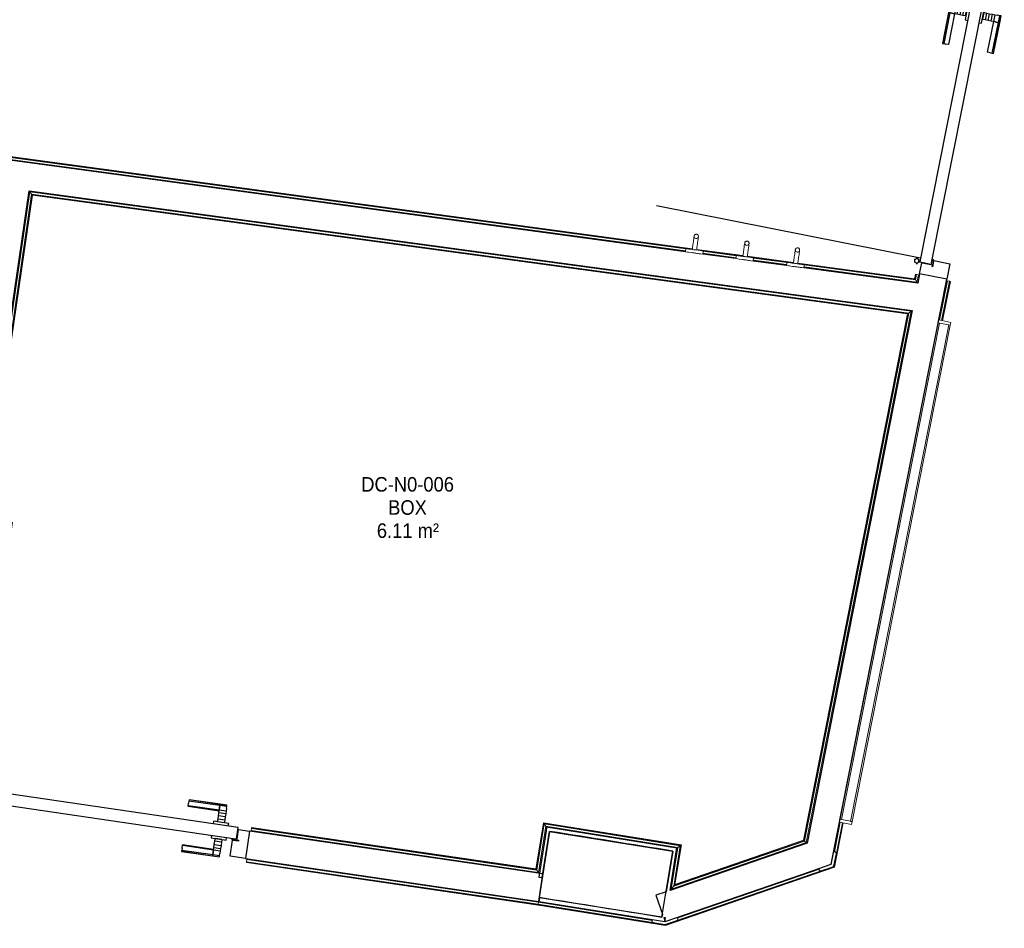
# Model space of a CAD drawing. Header units: millimetres. Extents: x -2845 to 74565, y -36590 to 13748.
# Tile 23 of 33: x 50705 to 54080, y -22414 to -19299. Entities that reach past the tile are written whole.
import ezdxf

# ---------------------------------------------------------------- set-up
doc = ezdxf.new("R2010")
doc.units = ezdxf.units.MM
for name, color, linetype, lineweight in [('A-DETL-GENF', 7, 'Continuous', 18), ('A-DOOR', 7, 'Continuous', 25), ('A-FLOR', 7, 'Continuous', 25), ('A-FLOR-HRAL', 7, 'Continuous', 18), ('A-WALL', 7, 'Continuous', 25), ('ESPACE', 7, 'Continuous', 30), ('I-FURN', 7, 'Continuous', 18), ('MOBILIER', 7, 'Continuous', 18), ('Q-SPCQ', 7, 'Continuous', 18)]:
    doc.layers.add(name, color=color, linetype=linetype, lineweight=lineweight)
doc.styles.add('Arial_3', font='arial.ttf', dxfattribs={"width": 0.9, "height": 50})

# ---------------------------------------------------------------- blocks, each defined once
blk = doc.blocks.new('B02_DC_STR_rvt-1-2021_015_1111_DCE_1_50_N0 FINI_CFO_AL SPE')
at = {"layer": 'A-WALL'}
for p, q in [((-647.5, -22081.9), (-683.7, -22309)), ((-262.4, -22376.6), (-225.7, -22149.6))]:
    blk.add_line(p, q, dxfattribs=at)
for radius in [184683.5, 184453.5]:
    blk.add_arc((-29704.5, -204465.3), radius, 80.815277, 80.947806, dxfattribs=at)
blk = doc.blocks.new('PRT_SIMPLE_HUI_58x68x48 - PRT_BOIS_1V_930x2040x40-552386-2021_015_1111_DCE_1_50_N0 FINI_CFO_AL SPE')
at = {"layer": 'A-DETL-GENF', "lineweight": 25}
h = blk.add_hatch(color=256, dxfattribs=at)
h.paths.add_polyline_path([(-483.8, -9.7), (-485.1, -11.7), (-496.2, -13.2), (-500.5, -13.2), (-500.5, -14.5), (-495.9, -14.5), (-483.8, -12.8), (-483.8, -10.4)])
h.paths.add_polyline_path([(-508.5, -8), (-508, -11.5), (-502, -11.2), (-502.2, -10.2), (-505.2, -10.2), (-505.2, -9.3), (-488.3, -9.5), (-485.1, -10.6), (-483.8, -9.7), (-488.9, -8), (-505.4, -8)])
h = blk.add_hatch(color=256, dxfattribs=at)
h.paths.add_polyline_path([(413.8, -9.7), (413.8, -12.8), (426.2, -14.5), (430.5, -14.5), (430.3, -13.2), (425.8, -13.2), (415.1, -11.7), (414.5, -10.7)])
h.paths.add_polyline_path([(418.5, -8), (413.8, -9.7), (415.1, -10.6), (418.7, -9.3), (435.2, -9.8), (435.2, -10.2), (432, -10.7), (432, -11.5), (438.5, -11.5), (438.5, -8), (418.5, -8)])
at = {"layer": 'A-DETL-GENF'}
for p, q in [((-488.5, -8), (-508.5, -8)), ((-508.5, -8), (-508.5, -11.5)), ((-508.5, -11.5), (-502, -11.5)), ((-505.2, -10.2), (-505.2, -9.3)), ((-505.2, -9.3), (-488.7, -9.3)), ((-502, -10.2), (-505.2, -10.2)), ((-502, -11.5), (-502, -10.2)), ((-496.1, -13.2), (-500.5, -13.2)), ((-500.5, -13.2), (-500.5, -14.5)), ((-500.5, -14.5), (-496, -14.5)), ((-485.1, -11.7), (-496.1, -13.2)), ((-496, -14.5), (-483.8, -12.8)), ((-488.7, -9.3), (-485.1, -10.6)), ((-483.8, -9.7), (-488.5, -8)), ((-485.1, -10.6), (-485.1, -11.7)), ((-483.8, -12.8), (-483.8, -9.7)), ((418.5, -8), (413.8, -9.7)), ((413.8, -9.7), (413.8, -12.8)), ((413.8, -12.8), (426, -14.5)), ((415.1, -10.6), (418.7, -9.3)), ((415.1, -11.7), (415.1, -10.6)), ((426.1, -13.2), (415.1, -11.7)), ((438.5, -8), (418.5, -8)), ((418.7, -9.3), (435.2, -9.3)), ((426, -14.5), (430.5, -14.5)), ((430.5, -13.2), (426.1, -13.2)), ((430.5, -14.5), (430.5, -13.2)), ((435.2, -10.2), (432, -10.2)), ((432, -10.2), (432, -11.5)), ((432, -11.5), (438.5, -11.5)), ((435.2, -9.3), (435.2, -10.2)), ((438.5, -11.5), (438.5, -8))]:
    blk.add_line(p, q, dxfattribs=at)
at = {"layer": 'A-DOOR'}
for p, q in [((-427.1, 55), (-450.6, 55)), ((-450.6, 55), (-450.6, 54.5)), ((-450.6, 54.5), (-450.6, 50.4)), ((-427.1, 54.5), (-450.6, 54.5)), ((-450.6, 50.4), (-450.6, 43.3)), ((-427.1, 50.4), (-450.6, 50.4)), ((-450.6, 34), (-450.6, 43.3)), ((-450.6, 25.6), (-450.6, 34)), ((-427.1, 34), (-450.6, 34)), ((-319.6, 55), (-427.1, 55)), ((-427.1, 55), (-427.1, 54.5)), ((-427.1, 54.5), (-427.1, 55)), ((-427.1, 54.5), (-427.1, 50.4)), ((-319.6, 54.5), (-427.1, 54.5)), ((-427.1, 50.4), (-427.1, 54.5)), ((-427.1, 50.4), (-427.1, 43.3)), ((-319.6, 50.4), (-427.1, 50.4)), ((-427.1, 43.3), (-427.1, 50.4)), ((-427.1, 34), (-427.1, 43.3)), ((-427.1, 43.3), (-427.1, 34)), ((-427.1, 32.8), (-427.1, 34)), ((-319.6, 34), (-427.1, 34)), ((-427.1, 34), (-427.1, 25.6)), ((-319.6, 54.5), (-319.6, 55)), ((-319.6, 50.4), (-319.6, 54.5)), ((-319.6, 43.3), (-319.6, 50.4)), ((-319.6, 43.3), (-319.6, 34)), ((-319.6, 34), (-319.6, 32.8)), ((-450.6, 15.2), (-450.6, 25.6)), ((-427.1, 25.6), (-450.6, 25.6)), ((-450.6, 4.4), (-450.6, 15.2)), ((-427.1, 15.2), (-450.6, 15.2)), ((-450.6, -4), (-450.6, 4.4)), ((-450.6, 4.4), (-427.1, 4.4)), ((-427.1, 32.8), (-319.6, 32.8)), ((-427.1, 25.6), (-427.1, 15.2)), ((-427.1, 15.2), (-427.1, 4.4)), ((-427.1, 4.4), (-427.1, -4)), ((-499.5, -14.5), (-499.5, -54.5)), ((426, -14.5), (-496, -14.5)), ((-465.6, -5.5), (-465.6, -14.5)), ((-413.4, -5.5), (-465.6, -5.5)), ((-450.6, -4), (-450.6, -5)), ((-450.6, -5), (-427.1, -5)), ((-427.1, -5), (-427.1, -4)), ((-413.4, -14.5), (-413.4, -5.5)), ((430.5, -54.5), (430.5, -14.5)), ((-499.5, -54.5), (430.5, -54.5)), ((-465.6, -54.5), (-465.6, -63.5)), ((-465.6, -63.5), (-413.4, -63.5)), ((-427.1, -64), (-450.6, -64)), ((-450.6, -64), (-450.6, -65)), ((-450.6, -73.4), (-450.6, -65)), ((-427.1, -65), (-427.1, -64)), ((-427.1, -65), (-427.1, -73.4)), ((-413.4, -63.5), (-413.4, -54.5)), ((417, -54.5), (417, -977.5)), ((-450.6, -84.2), (-450.6, -73.4)), ((-427.1, -73.4), (-450.6, -73.4)), ((-450.6, -94.6), (-450.6, -84.2)), ((-450.6, -84.2), (-427.1, -84.2)), ((-450.6, -103), (-450.6, -94.6)), ((-450.6, -94.6), (-427.1, -94.6)), ((-427.1, -73.4), (-427.1, -84.2)), ((-427.1, -84.2), (-427.1, -94.6)), ((-427.1, -94.6), (-427.1, -103)), ((-450.6, -112.3), (-450.6, -103)), ((-450.6, -103), (-427.1, -103)), ((-450.6, -112.3), (-450.6, -119.4)), ((-450.6, -119.4), (-450.6, -123.5)), ((-450.6, -119.4), (-427.1, -119.4)), ((-450.6, -123.5), (-450.6, -124)), ((-450.6, -123.5), (-427.1, -123.5)), ((-450.6, -124), (-427.1, -124)), ((-427.1, -103), (-427.1, -101.8)), ((-319.6, -101.8), (-427.1, -101.8)), ((-427.1, -112.3), (-427.1, -103)), ((-427.1, -103), (-319.6, -103)), ((-427.1, -103), (-427.1, -112.3)), ((-427.1, -112.3), (-427.1, -119.4)), ((-427.1, -119.4), (-427.1, -112.3)), ((-427.1, -119.4), (-427.1, -123.5)), ((-427.1, -119.4), (-319.6, -119.4)), ((-427.1, -123.5), (-427.1, -119.4)), ((-427.1, -123.5), (-427.1, -124)), ((-427.1, -123.5), (-319.6, -123.5)), ((-427.1, -124), (-427.1, -123.5)), ((-427.1, -124), (-319.6, -124)), ((-319.6, -101.8), (-319.6, -103)), ((-319.6, -103), (-319.6, -112.3)), ((-319.6, -119.4), (-319.6, -112.3)), ((-319.6, -123.5), (-319.6, -119.4)), ((-319.6, -124), (-319.6, -123.5))]:
    blk.add_line(p, q, dxfattribs=at)
for radius, start, end in [(9.12, 155.8208, 180), (9.12, 180, 204.1792), (7.5, 360, 180), (7.5, 180, 360), (7.5, 180, 240), (7.5, 135, 165), (9.12, 111.9887, 120), (7.5, 60, 120), (7.5, 270, 0), (9.12, 60, 68.0113), (7.5, 0, 30), (9.12, 0, 24.1792), (9.12, 240, 248.0113)]:
    blk.add_arc((429, -65.5), radius, start, end, dxfattribs=at)
at = {"layer": 'Q-SPCQ'}
for p, q in [((430.5, -54.5), (403.5, -54.5)), ((430.5, -40.5), (430.5, -54.5))]:
    blk.add_line(p, q, dxfattribs=at)
blk = doc.blocks.new('PRT_SIMPLE_HUI_58x68x48 - PRT_BOIS_1V_930x2040x40-V9-2021_015_1111_DCE_1_50_N0 FINI_CFO_AL SPE')
at = {"layer": 'A-DETL-GENF', "lineweight": 25}
h = blk.add_hatch(color=256, dxfattribs=at)
h.paths.add_polyline_path([(-483.8, -9.7), (-489, -8), (-508.5, -8), (-508.5, -11.5), (-502, -11.5), (-502.2, -10.2), (-505.2, -10.2), (-505.2, -9.3), (-488.2, -9.5), (-485.1, -10.6)])
h.paths.add_polyline_path([(-483.8, -9.7), (-485.1, -11.7), (-496.1, -13.2), (-500.5, -13.2), (-500.5, -14.5), (-495.8, -14.5), (-483.8, -12.8), (-483.8, -10.4)])
h = blk.add_hatch(color=256, dxfattribs=at)
h.paths.add_polyline_path([(413.8, -9.7), (413.8, -12.8), (426.3, -14.5), (430.5, -14.5), (430.2, -13.2), (425.7, -13.1), (415.1, -11.7), (414.5, -10.7)])
h.paths.add_polyline_path([(438.5, -8), (418.5, -8), (413.8, -9.7), (415.1, -10.6), (418.8, -9.3), (435.2, -9.6), (435.2, -10.2), (432, -10.2), (432, -11.5), (438.5, -11.5), (438.5, -8.7)])
at = {"layer": 'A-DETL-GENF'}
for p, q in [((-488.5, -8), (-508.5, -8)), ((-508.5, -8), (-508.5, -11.5)), ((-508.5, -11.5), (-502, -11.5)), ((-505.2, -10.2), (-505.2, -9.3)), ((-505.2, -9.3), (-488.7, -9.3)), ((-502, -10.2), (-505.2, -10.2)), ((-502, -11.5), (-502, -10.2)), ((-496.1, -13.2), (-500.5, -13.2)), ((-500.5, -13.2), (-500.5, -14.5)), ((-500.5, -14.5), (-496, -14.5)), ((-485.1, -11.7), (-496.1, -13.2)), ((-496, -14.5), (-483.8, -12.8)), ((-488.7, -9.3), (-485.1, -10.6)), ((-483.8, -9.7), (-488.5, -8)), ((-485.1, -10.6), (-485.1, -11.7)), ((-483.8, -12.8), (-483.8, -9.7)), ((418.5, -8), (413.8, -9.7)), ((413.8, -9.7), (413.8, -12.8)), ((413.8, -12.8), (426, -14.5)), ((415.1, -10.6), (418.7, -9.3)), ((415.1, -11.7), (415.1, -10.6)), ((426.1, -13.2), (415.1, -11.7)), ((438.5, -8), (418.5, -8)), ((418.7, -9.3), (435.2, -9.3)), ((426, -14.5), (430.5, -14.5)), ((430.5, -13.2), (426.1, -13.2)), ((430.5, -14.5), (430.5, -13.2)), ((435.2, -10.2), (432, -10.2)), ((432, -10.2), (432, -11.5)), ((432, -11.5), (438.5, -11.5)), ((435.2, -9.3), (435.2, -10.2)), ((438.5, -11.5), (438.5, -8))]:
    blk.add_line(p, q, dxfattribs=at)
at = {"layer": 'A-DOOR'}
for p, q in [((-427.1, 55), (-450.6, 55)), ((-450.6, 55), (-450.6, 54.5)), ((-450.6, 54.5), (-450.6, 50.4)), ((-427.1, 54.5), (-450.6, 54.5)), ((-450.6, 50.4), (-450.6, 43.3)), ((-427.1, 50.4), (-450.6, 50.4)), ((-450.6, 34), (-450.6, 43.3)), ((-450.6, 25.6), (-450.6, 34)), ((-427.1, 34), (-450.6, 34)), ((-319.6, 55), (-427.1, 55)), ((-427.1, 55), (-427.1, 54.5)), ((-427.1, 54.5), (-427.1, 55)), ((-427.1, 54.5), (-427.1, 50.4)), ((-319.6, 54.5), (-427.1, 54.5)), ((-427.1, 50.4), (-427.1, 54.5)), ((-427.1, 50.4), (-427.1, 43.3)), ((-319.6, 50.4), (-427.1, 50.4)), ((-427.1, 43.3), (-427.1, 50.4)), ((-427.1, 34), (-427.1, 43.3)), ((-427.1, 43.3), (-427.1, 34)), ((-427.1, 32.8), (-427.1, 34)), ((-319.6, 34), (-427.1, 34)), ((-427.1, 34), (-427.1, 25.6)), ((-319.6, 54.5), (-319.6, 55)), ((-319.6, 50.4), (-319.6, 54.5)), ((-319.6, 43.3), (-319.6, 50.4)), ((-319.6, 43.3), (-319.6, 34)), ((-319.6, 34), (-319.6, 32.8)), ((-450.6, 15.2), (-450.6, 25.6)), ((-427.1, 25.6), (-450.6, 25.6)), ((-450.6, 4.4), (-450.6, 15.2)), ((-427.1, 15.2), (-450.6, 15.2)), ((-450.6, -4), (-450.6, 4.4)), ((-450.6, 4.4), (-427.1, 4.4)), ((-427.1, 32.8), (-319.6, 32.8)), ((-427.1, 25.6), (-427.1, 15.2)), ((-427.1, 15.2), (-427.1, 4.4)), ((-427.1, 4.4), (-427.1, -4)), ((-499.5, -14.5), (-499.5, -54.5)), ((426, -14.5), (-496, -14.5)), ((-465.6, -5.5), (-465.6, -14.5)), ((-413.4, -5.5), (-465.6, -5.5)), ((-450.6, -4), (-450.6, -5)), ((-450.6, -5), (-427.1, -5)), ((-427.1, -5), (-427.1, -4)), ((-413.4, -14.5), (-413.4, -5.5)), ((430.5, -54.5), (430.5, -14.5)), ((-499.5, -54.5), (430.5, -54.5)), ((-465.6, -54.5), (-465.6, -63.5)), ((-465.6, -63.5), (-413.4, -63.5)), ((-427.1, -64), (-450.6, -64)), ((-450.6, -64), (-450.6, -65)), ((-450.6, -73.4), (-450.6, -65)), ((-427.1, -65), (-427.1, -64)), ((-427.1, -65), (-427.1, -73.4)), ((-413.4, -63.5), (-413.4, -54.5)), ((417, -54.5), (417, -977.5)), ((-450.6, -84.2), (-450.6, -73.4)), ((-427.1, -73.4), (-450.6, -73.4)), ((-450.6, -94.6), (-450.6, -84.2)), ((-450.6, -84.2), (-427.1, -84.2)), ((-450.6, -103), (-450.6, -94.6)), ((-450.6, -94.6), (-427.1, -94.6)), ((-427.1, -73.4), (-427.1, -84.2)), ((-427.1, -84.2), (-427.1, -94.6)), ((-427.1, -94.6), (-427.1, -103)), ((-450.6, -112.3), (-450.6, -103)), ((-450.6, -103), (-427.1, -103)), ((-450.6, -112.3), (-450.6, -119.4)), ((-450.6, -119.4), (-450.6, -123.5)), ((-450.6, -119.4), (-427.1, -119.4)), ((-450.6, -123.5), (-450.6, -124)), ((-450.6, -123.5), (-427.1, -123.5)), ((-450.6, -124), (-427.1, -124)), ((-427.1, -103), (-427.1, -101.8)), ((-319.6, -101.8), (-427.1, -101.8)), ((-427.1, -112.3), (-427.1, -103)), ((-427.1, -103), (-319.6, -103)), ((-427.1, -103), (-427.1, -112.3)), ((-427.1, -112.3), (-427.1, -119.4)), ((-427.1, -119.4), (-427.1, -112.3)), ((-427.1, -119.4), (-427.1, -123.5)), ((-427.1, -119.4), (-319.6, -119.4)), ((-427.1, -123.5), (-427.1, -119.4)), ((-427.1, -123.5), (-427.1, -124)), ((-427.1, -123.5), (-319.6, -123.5)), ((-427.1, -124), (-427.1, -123.5)), ((-427.1, -124), (-319.6, -124)), ((-319.6, -101.8), (-319.6, -103)), ((-319.6, -103), (-319.6, -112.3)), ((-319.6, -119.4), (-319.6, -112.3)), ((-319.6, -123.5), (-319.6, -119.4)), ((-319.6, -124), (-319.6, -123.5))]:
    blk.add_line(p, q, dxfattribs=at)
for radius, start, end in [(9.12, 155.8208, 180), (9.12, 180, 204.1792), (7.5, 360, 180), (7.5, 180, 360), (7.5, 180, 207.6786), (7.5, 135, 165), (9.12, 111.9887, 120), (7.5, 60, 120), (7.5, 270, 0), (9.12, 60, 68.0113), (7.5, 0, 30), (9.12, 0, 24.1792), (7.5, 210, 240), (9.12, 240, 248.0113)]:
    blk.add_arc((429, -65.5), radius, start, end, dxfattribs=at)
at = {"layer": 'Q-SPCQ'}
for p, q in [((430.5, -54.5), (403.5, -54.5)), ((430.5, -40.5), (430.5, -54.5))]:
    blk.add_line(p, q, dxfattribs=at)
blk = doc.blocks.new('Garde-corps - Garde-corps-506028-2021_015_1111_DCE_1_50_N0 FINI_CFO_AL SPE')
at = {"layer": 'A-FLOR-HRAL'}
for p, q in [((-181.9, -20091.9), (-5598.6, -19358)), ((-180.3, -20084.9), (-5590.8, -19351.9)), ((-158.4, -20086.1), (-5588.9, -19350.4)), ((-158.2, -20084.5), (-5587.1, -19348.9)), ((15, -20109.6), (-143.6, -20088.1)), ((15.2, -20108), (-143.3, -20086.5)), ((-8.5, -20115.4), (-122.5, -20099.9)), ((-6.9, -20108.4), (-122.1, -20092.8)), ((188.4, -20133.1), (29.9, -20111.6)), ((188.6, -20131.4), (30.1, -20110)), ((164.9, -20138.8), (51, -20123.4)), ((166.5, -20131.9), (51.3, -20116.3)), ((604.7, -20189.5), (203.3, -20135.1)), ((603.3, -20187.6), (203.5, -20133.5)), ((611.7, -20199.4), (224.4, -20146.9)), ((606.1, -20191.4), (224.7, -20139.8)), ((606.5, -20171.8), (603.3, -20187.6)), ((608.1, -20172.1), (604.7, -20189.5)), ((609.8, -20172.5), (606.1, -20191.4)), ((608.1, -20172.1), (606.5, -20171.8)), ((608.1, -20172.1), (609.8, -20172.5)), ((609.8, -20172.5), (616.8, -20173.9)), ((616.8, -20173.9), (611.7, -20199.4)), ((619.7, -20174.4), (616.8, -20173.9)), ((606.1, -20191.4), (611.7, -20199.4))]:
    blk.add_line(p, q, dxfattribs=at)
for points, knots in [([(603.3, -20187.6), (603.4, -20187.6), (603.4, -20187.7), (603.5, -20187.8), (603.6, -20188), (603.7, -20188.2), (603.8, -20188.3), (604, -20188.5), (604.1, -20188.6), (604.1, -20188.8), (604.2, -20188.9), (604.3, -20189), (604.5, -20189.2), (604.6, -20189.4), (604.7, -20189.5)], [0.1, 0.1, 0.1, 0.1, 0.2, 0.3, 0.4, 0.475, 0.55, 0.6, 0.65, 0.7, 0.75, 0.8, 0.85, 1, 1, 1, 1]), ([(611.7, -20199.4), (611.7, -20199.4), (611.8, -20199.4), (611.9, -20199.6), (612.1, -20199.8), (612.2, -20200), (612.3, -20200.2), (612.5, -20200.4), (612.7, -20200.7), (612.9, -20201), (613.1, -20201.3), (613.3, -20201.5), (613.6, -20202), (613.9, -20202.4), (614.1, -20202.7)], [0, 0, 0, 0, 0.166667, 0.25, 0.333333, 0.416667, 0.458333, 0.5, 0.583333, 0.666667, 0.708333, 0.75, 0.833333, 1, 1, 1, 1])]:
    blk.add_open_spline(points, degree=3, knots=knots, dxfattribs=at)
blk = doc.blocks.new('Garde-corps - Garde-corps-506761-2021_015_1111_DCE_1_50_N0 FINI_CFO_AL SPE')
at = {"layer": 'A-FLOR-HRAL'}
for p, q in [((-2726.7, -21924.4), (-2429.1, -19889.3)), ((-2718.6, -21918.4), (-2423.1, -19897.3)), ((-2716.6, -21916.9), (-2421.6, -19899.3)), ((-2714.8, -21915.5), (-2420.2, -19901.1)), ((-2429.1, -19889.3), (592.1, -20298.7)), ((-2423.1, -19897.3), (-2429.1, -19889.3)), ((-2423.1, -19897.3), (583.7, -20304.7)), ((-2421.6, -19899.3), (581.6, -20306.2)), ((-2420.2, -19901.1), (579.6, -20307.6)), ((579.6, -20307.6), (222.9, -22112.6)), ((581.6, -20306.2), (224.4, -22113.9)), ((583.7, -20304.7), (225.9, -22115.2)), ((592.1, -20298.7), (232.1, -22120.6)), ((583.7, -20304.7), (592.1, -20298.7)), ((-2718.6, -21918.4), (-2726.7, -21924.4)), ((-2680.2, -21931.2), (-2726.7, -21924.4)), ((-2679.2, -21924.1), (-2718.6, -21918.4)), ((-2678.9, -21922.4), (-2716.6, -21916.9)), ((-2678.7, -21920.8), (-2714.8, -21915.5)), ((-2680.6, -21934.2), (-2680.2, -21931.2)), ((-2679.2, -21924.1), (-2680.2, -21931.2)), ((-2678.9, -21922.4), (-2679.2, -21924.1)), ((-2678.9, -21922.4), (-2678.7, -21920.8)), ((-1670.9, -22078.8), (-1669.9, -22071.7)), ((-1669.9, -22071.7), (-1669.6, -22070)), ((-691.6, -22214.8), (-1669.9, -22071.7)), ((-1669.4, -22068.4), (-1669.6, -22070)), ((-693, -22212.8), (-1669.6, -22070)), ((-694.4, -22210.9), (-1669.4, -22068.4)), ((-669.1, -22052.1), (-694.4, -22210.9)), ((-667.7, -22054), (-693, -22212.8)), ((-666.3, -22056), (-691.6, -22214.8)), ((-660.3, -22064.1), (-685.6, -22222.8)), ((-195.9, -22128.6), (-669.1, -22052.1)), ((-197.8, -22129.9), (-667.7, -22054)), ((-199.8, -22131.4), (-666.3, -22056)), ((-666.3, -22056), (-660.3, -22064.1)), ((-208, -22137.3), (-660.3, -22064.1)), ((-1670.9, -22078.8), (-1671.4, -22081.7)), ((-685.6, -22222.8), (-1670.9, -22078.8)), ((232.1, -22120.6), (-231.1, -22280.1)), ((-231.1, -22280.1), (-208, -22137.3)), ((225.9, -22115.2), (-222.2, -22269.5)), ((-222.2, -22269.5), (-199.8, -22131.4)), ((224.4, -22113.9), (-220, -22266.9)), ((-220, -22266.9), (-197.8, -22129.9)), ((222.9, -22112.6), (-217.9, -22264.4)), ((-217.9, -22264.4), (-195.9, -22128.6)), ((-199.8, -22131.4), (-208, -22137.3)), ((225.9, -22115.2), (232.1, -22120.6)), ((-691.6, -22214.8), (-685.6, -22222.8)), ((-222.2, -22269.5), (-231.1, -22280.1))]:
    blk.add_line(p, q, dxfattribs=at)
for points, knots in [([(-2429.1, -19889.3), (-2429.1, -19889.3), (-2429.2, -19889.3), (-2429.3, -19889.1), (-2429.5, -19888.9), (-2429.6, -19888.7), (-2429.7, -19888.5), (-2429.9, -19888.3), (-2430.1, -19888), (-2430.3, -19887.7), (-2430.5, -19887.4), (-2430.7, -19887.2), (-2431.1, -19886.7), (-2431.4, -19886.3), (-2431.7, -19886)], [0, 0, 0, 0, 0.166667, 0.25, 0.333333, 0.416667, 0.458333, 0.5, 0.583333, 0.666667, 0.708333, 0.75, 0.833333, 1, 1, 1, 1]), ([(-2420.2, -19901.1), (-2420.2, -19901.1), (-2420.3, -19901.1), (-2420.3, -19901), (-2420.5, -19900.8), (-2420.6, -19900.6), (-2420.7, -19900.4), (-2420.9, -19900.3), (-2421, -19900.2), (-2421.1, -19900), (-2421.2, -19899.9), (-2421.3, -19899.7), (-2421.4, -19899.6), (-2421.5, -19899.5), (-2421.6, -19899.4), (-2421.6, -19899.3)], [0.1, 0.1, 0.1, 0.1, 0.2, 0.3, 0.4, 0.475, 0.55, 0.6, 0.65, 0.7, 0.75, 0.8, 0.85, 0.9, 1, 1, 1, 1]), ([(579.6, -20307.6), (579.7, -20307.6), (579.7, -20307.5), (579.8, -20307.4), (580, -20307.3), (580.1, -20307.2), (580.3, -20307.1), (580.4, -20307), (580.5, -20306.9), (580.7, -20306.8), (580.8, -20306.7), (581, -20306.6), (581.1, -20306.5), (581.3, -20306.4), (581.4, -20306.3), (581.5, -20306.2), (581.6, -20306.2)], [0.1, 0.1, 0.1, 0.1, 0.2, 0.3, 0.4, 0.45, 0.5, 0.55, 0.6, 0.65, 0.7, 0.75, 0.8, 0.85, 0.9, 1, 1, 1, 1]), ([(592.1, -20298.7), (592.1, -20298.7), (592.2, -20298.6), (592.4, -20298.5), (592.6, -20298.3), (592.8, -20298.2), (593, -20298), (593.2, -20297.9), (593.5, -20297.7), (593.7, -20297.5), (594, -20297.3), (594.3, -20297.1), (594.9, -20296.7), (595.4, -20296.3), (595.7, -20296.1)], [0, 0, 0, 0, 0.166667, 0.25, 0.333333, 0.416667, 0.458333, 0.5, 0.583333, 0.625, 0.666667, 0.75, 0.833333, 1, 1, 1, 1]), ([(-2726.7, -21924.4), (-2726.7, -21924.4), (-2726.8, -21924.4), (-2726.9, -21924.6), (-2727.1, -21924.7), (-2727.4, -21924.9), (-2727.5, -21925), (-2727.7, -21925.2), (-2728, -21925.4), (-2728.3, -21925.6), (-2728.6, -21925.8), (-2728.9, -21926), (-2729.4, -21926.4), (-2729.8, -21926.7), (-2730.1, -21926.9)], [0, 0, 0, 0, 0.166667, 0.25, 0.333333, 0.416667, 0.458333, 0.5, 0.583333, 0.666667, 0.708333, 0.75, 0.833333, 1, 1, 1, 1]), ([(-2714.8, -21915.5), (-2714.8, -21915.5), (-2714.8, -21915.5), (-2714.9, -21915.6), (-2715.1, -21915.8), (-2715.3, -21915.9), (-2715.5, -21916), (-2715.6, -21916.1), (-2715.8, -21916.2), (-2715.9, -21916.3), (-2716, -21916.5), (-2716.2, -21916.6), (-2716.3, -21916.6), (-2716.5, -21916.8), (-2716.6, -21916.8), (-2716.6, -21916.9)], [0.1, 0.1, 0.1, 0.1, 0.2, 0.3, 0.4, 0.475, 0.55, 0.6, 0.65, 0.7, 0.75, 0.8, 0.85, 0.9, 1, 1, 1, 1]), ([(-669.1, -22052.1), (-669.1, -22052.1), (-669, -22052.1), (-668.9, -22052.2), (-668.8, -22052.4), (-668.7, -22052.6), (-668.6, -22052.8), (-668.4, -22052.9), (-668.3, -22053.1), (-668.2, -22053.2), (-668.1, -22053.4), (-668, -22053.5), (-667.9, -22053.6), (-667.8, -22053.8), (-667.7, -22053.9), (-667.7, -22054)], [0.1, 0.1, 0.1, 0.1, 0.2, 0.3, 0.4, 0.475, 0.55, 0.6, 0.65, 0.7, 0.75, 0.8, 0.85, 0.9, 1, 1, 1, 1]), ([(-660.3, -22064.1), (-660.3, -22064.1), (-660.3, -22064.2), (-660.2, -22064.4), (-660, -22064.6), (-659.9, -22064.8), (-659.7, -22065), (-659.6, -22065.2), (-659.4, -22065.5), (-659.1, -22065.8), (-659, -22066), (-658.8, -22066.3), (-658.4, -22066.8), (-658.1, -22067.3), (-657.9, -22067.6)], [0, 0, 0, 0, 0.166667, 0.25, 0.333333, 0.416667, 0.458333, 0.5, 0.583333, 0.666667, 0.708333, 0.75, 0.833333, 1, 1, 1, 1]), ([(-208, -22137.3), (-208, -22137.3), (-208.1, -22137.3), (-208.2, -22137.5), (-208.4, -22137.6), (-208.7, -22137.7), (-208.8, -22137.9), (-209.1, -22138), (-209.3, -22138.2), (-209.6, -22138.5), (-209.9, -22138.7), (-210.2, -22138.8), (-210.7, -22139.2), (-211.1, -22139.5), (-211.4, -22139.8)], [0, 0, 0, 0, 0.166667, 0.25, 0.333333, 0.416667, 0.458333, 0.5, 0.583333, 0.666667, 0.708333, 0.75, 0.833333, 1, 1, 1, 1]), ([(-195.9, -22128.6), (-195.9, -22128.6), (-196, -22128.6), (-196.1, -22128.7), (-196.3, -22128.8), (-196.5, -22129), (-196.6, -22129.1), (-196.8, -22129.2), (-196.9, -22129.3), (-197.1, -22129.4), (-197.2, -22129.5), (-197.4, -22129.6), (-197.5, -22129.7), (-197.7, -22129.8), (-197.8, -22129.9), (-197.8, -22129.9)], [0.1, 0.1, 0.1, 0.1, 0.2, 0.3, 0.4, 0.475, 0.55, 0.6, 0.65, 0.7, 0.75, 0.8, 0.85, 0.9, 1, 1, 1, 1]), ([(222.9, -22112.6), (222.9, -22112.6), (223, -22112.7), (223.1, -22112.7), (223.2, -22112.9), (223.4, -22113), (223.6, -22113.2), (223.8, -22113.4), (224, -22113.6), (224.2, -22113.8), (224.3, -22113.8), (224.4, -22113.9)], [0.0720224, 0.0720224, 0.0720224, 0.0720224, 0.2, 0.3, 0.4, 0.5, 0.6, 0.7, 0.8, 0.9, 1, 1, 1, 1]), ([(232.1, -22120.6), (232.1, -22120.6), (232.1, -22120.7), (232.4, -22120.9), (232.6, -22121.1), (232.8, -22121.3), (233.1, -22121.5), (233.4, -22121.7), (233.7, -22122), (234.1, -22122.4), (234.5, -22122.7), (234.7, -22122.9)], [0, 0, 0, 0, 0.166667, 0.333333, 0.416667, 0.5, 0.583333, 0.666667, 0.75, 0.833333, 1, 1, 1, 1]), ([(-694.4, -22210.9), (-694.4, -22210.9), (-694.3, -22211), (-694.3, -22211.1), (-694.1, -22211.3), (-694, -22211.5), (-693.9, -22211.6), (-693.7, -22211.8), (-693.6, -22211.9), (-693.5, -22212.1), (-693.4, -22212.2), (-693.3, -22212.3), (-693.2, -22212.5), (-693.1, -22212.6), (-693.1, -22212.7), (-693, -22212.8)], [0.1, 0.1, 0.1, 0.1, 0.2, 0.3, 0.4, 0.475, 0.55, 0.6, 0.65, 0.7, 0.75, 0.8, 0.85, 0.9, 1, 1, 1, 1]), ([(-685.6, -22222.8), (-685.6, -22222.8), (-685.6, -22222.9), (-685.4, -22223.1), (-685.3, -22223.3), (-685.1, -22223.5), (-685, -22223.7), (-684.9, -22223.9), (-684.7, -22224.2), (-684.4, -22224.5), (-684.2, -22224.7), (-684, -22225), (-683.7, -22225.5), (-683.3, -22225.9), (-683.1, -22226.2)], [0, 0, 0, 0, 0.166667, 0.25, 0.333333, 0.416667, 0.458333, 0.5, 0.583333, 0.666667, 0.708333, 0.75, 0.833333, 1, 1, 1, 1]), ([(-217.9, -22264.4), (-217.9, -22264.4), (-217.9, -22264.5), (-218.1, -22264.6), (-218.2, -22264.7), (-218.3, -22264.9), (-218.4, -22265), (-218.6, -22265.2), (-218.7, -22265.4), (-218.9, -22265.6), (-219, -22265.7), (-219.2, -22265.9), (-219.3, -22266.1), (-219.5, -22266.3), (-219.6, -22266.4), (-219.8, -22266.7), (-219.9, -22266.8), (-220, -22266.9)], [0.1, 0.1, 0.1, 0.1, 0.2, 0.275, 0.35, 0.4, 0.45, 0.5, 0.55, 0.6, 0.65, 0.7, 0.75, 0.8, 0.85, 0.9, 1, 1, 1, 1]), ([(-231.1, -22280.1), (-231.1, -22280.1), (-231.2, -22280.2), (-231.3, -22280.4), (-231.5, -22280.5), (-231.6, -22280.7), (-231.8, -22280.9), (-232, -22281.2), (-232.2, -22281.5), (-232.5, -22281.8), (-232.8, -22282.1), (-233, -22282.4), (-233.4, -22282.8), (-234, -22283.6), (-234.5, -22284.2), (-234.8, -22284.6)], [0, 0, 0, 0, 0.166667, 0.25, 0.291667, 0.333333, 0.416667, 0.458333, 0.5, 0.583333, 0.625, 0.666667, 0.75, 0.833333, 1, 1, 1, 1])]:
    blk.add_open_spline(points, degree=3, knots=knots, dxfattribs=at)
blk = doc.blocks.new('Garde-corps - Garde-corps-511836-2021_015_1111_DCE_1_50_N0 FINI_CFO_AL SPE')
at = {"layer": 'A-FLOR-HRAL'}
for p, q in [((689.1, -20329.2), (715.7, -20194.2)), ((696, -20330.6), (722.7, -20195.6)), ((697.8, -20330.9), (724.4, -20195.9)), ((699.4, -20331.2), (726, -20196.2)), ((715.7, -20194.2), (712.8, -20193.6)), ((715.7, -20194.2), (722.7, -20195.6)), ((722.7, -20195.6), (724.4, -20195.9)), ((726, -20196.2), (724.4, -20195.9)), ((326.1, -22202.6), (355.8, -22052.3)), ((327.6, -22203.9), (357.5, -22052.6)), ((328.6, -22153.3), (348.8, -22050.9)), ((329, -22205.2), (359.1, -22052.9)), ((-1686.8, -22187.5), (-1687.1, -22189.1)), ((-1687.1, -22189.1), (-686.8, -22335.4)), ((-1686.8, -22187.5), (-1686.6, -22185.8)), ((-1686.8, -22187.5), (-686.6, -22333.7)), ((-1686.6, -22185.8), (-1685.5, -22178.7)), ((-1686.6, -22185.8), (-686.3, -22332)), ((-1685.1, -22175.7), (-1685.5, -22178.7)), ((-1685.5, -22178.7), (-685.2, -22325)), ((-251.1, -22401.3), (326.1, -22202.6)), ((-251, -22403.1), (327.6, -22203.9)), ((-250.8, -22404.8), (329, -22205.2)), ((326.1, -22202.6), (324.8, -22201.5)), ((-210.4, -22379.8), (277.6, -22211.8)), ((-686.8, -22335.4), (-250.8, -22404.8)), ((-686.6, -22333.7), (-251, -22403.1)), ((-686.3, -22332), (-685.2, -22325)), ((-686.3, -22332), (-251.1, -22401.3)), ((-685.2, -22325), (-295, -22387.1))]:
    blk.add_line(p, q, dxfattribs=at)
for points, knots in [([(329, -22205.2), (329, -22205.2), (329, -22205.1), (328.9, -22205.1), (328.8, -22204.9), (328.6, -22204.8), (328.4, -22204.6), (328.2, -22204.4), (328, -22204.2), (327.8, -22204.1), (327.6, -22204), (327.6, -22203.9)], [0.0720224, 0.0720224, 0.0720224, 0.0720224, 0.2, 0.3, 0.4, 0.5, 0.6, 0.7, 0.8, 0.9, 1, 1, 1, 1]), ([(-686.8, -22335.4), (-686.8, -22335.4), (-686.8, -22335.3), (-686.8, -22335.1), (-686.7, -22334.6), (-686.6, -22334.2), (-686.6, -22333.9), (-686.6, -22333.8), (-686.6, -22333.7)], [0.0720224, 0.0720224, 0.0720224, 0.0720224, 0.2, 0.4, 0.6, 0.8, 0.9, 1, 1, 1, 1]), ([(-250.8, -22404.8), (-250.8, -22404.8), (-250.8, -22404.8), (-250.9, -22404.6), (-250.9, -22404.3), (-250.9, -22404.1), (-250.9, -22403.8), (-250.9, -22403.6), (-251, -22403.3), (-251, -22403.2), (-251, -22403.1)], [0.0720224, 0.0720224, 0.0720224, 0.0720224, 0.2, 0.4, 0.5, 0.6, 0.7, 0.8, 0.9, 1, 1, 1, 1])]:
    blk.add_open_spline(points, degree=3, knots=knots, dxfattribs=at)
blk.add_open_spline([(-685.2, -22325), (-685.2, -22325), (-685.2, -22324.7), (-685, -22323.6), (-684.9, -22322.5), (-684.8, -22322)], degree=3, dxfattribs=at)
blk = doc.blocks.new('1010_PROTECTION  D_ANGLE 120_ - 1010_PROTECTION  D_ANGLE 120_-541349-2021_015_1111_DCE_1_50_N0 FINI_CFO_AL SPE')
at = {"layer": 'Q-SPCQ'}
for p, q in [((0, 0), (-20.1, 34.6)), ((-28.8, 29.6), (-8.6, -5)), ((40, 0), (0, 0)), ((0, -10), (40, -10))]:
    blk.add_line(p, q, dxfattribs=at)
for centre, radius, start, end in [((-24.4, 32.1), 5, 30.18, 210.18), ((0, 0), 10, 210.18, 270), ((40, -5), 5, 270, 90)]:
    blk.add_arc(centre, radius, start, end, dxfattribs=at)
blk = doc.blocks.new('1010_PROTECTION  D_ANGLE 151_ - 1010_PROTECTION  D_ANGLE 151_-542846-2021_015_1111_DCE_1_50_N0 FINI_CFO_AL SPE')
at = {"layer": 'Q-SPCQ'}
for p, q in [((-40, 10), (-4.7, -8.8)), ((0, 0), (-35.3, 18.8)), ((40, 0), (0, 0)), ((0, -10), (40, -10))]:
    blk.add_line(p, q, dxfattribs=at)
for centre, radius, start, end in [((-37.7, 14.4), 5, 61.95, 241.95), ((0, 0), 10, 241.95, 270), ((40, -5), 5, 270, 90)]:
    blk.add_arc(centre, radius, start, end, dxfattribs=at)
blk = doc.blocks.new('72_PATERE_HEWI SERIE 477 - Colour - 92 Anthracite grey-566101-2021_015_1111_DCE_1_50_N0 FINI_CFO_AL SPE')
at = {"layer": 'A-DETL-GENF'}
for p, q in [((-10342.8, -18762.6), (-10343.6, -18770.8)), ((-10342.3, -18757.7), (-10342.8, -18762.6)), ((-10342.2, -18756.2), (-10342.3, -18757.7)), ((-10342.1, -18755.1), (-10342.2, -18756.2)), ((-10340.4, -18753.8), (-10342.1, -18755.1)), ((-10331, -18754.7), (-10340.4, -18753.8)), ((-10332.2, -18767.2), (-10331.8, -18762.8)), ((-10331.8, -18762.8), (-10331, -18754.7)), ((-10398.4, -18776.9), (-10398.6, -18778.1)), ((-10398.6, -18778.1), (-10398.6, -18779.4)), ((-10398.6, -18779.4), (-10398.4, -18780.7)), ((-10397.9, -18775.6), (-10398.4, -18776.9)), ((-10398.4, -18780.7), (-10398, -18782)), ((-10398, -18782), (-10397.4, -18783.1)), ((-10397.3, -18774.5), (-10397.9, -18775.6)), ((-10397.4, -18783.1), (-10396.5, -18784.1)), ((-10396.4, -18773.5), (-10397.3, -18774.5)), ((-10396.5, -18784.1), (-10395.5, -18785)), ((-10395.4, -18772.7), (-10396.4, -18773.5)), ((-10395.5, -18785), (-10394.4, -18785.6)), ((-10394.3, -18772), (-10395.4, -18772.7)), ((-10394.4, -18785.6), (-10393.3, -18786.1)), ((-10392.6, -18771.5), (-10394.3, -18772)), ((-10393.3, -18786.1), (-10391.9, -18786.3)), ((-10391.1, -18771.4), (-10392.6, -18771.5)), ((-10389.1, -18786.1), (-10391.9, -18786.3)), ((-10391.9, -18786.3), (-10389.1, -18786.1)), ((-10391.9, -18786.3), (-10386.3, -18786.9)), ((-10384.9, -18772), (-10391.1, -18771.4)), ((-10391.1, -18771.4), (-10387.7, -18772.2)), ((-10387.7, -18772.2), (-10391.1, -18771.4)), ((-10386.4, -18784.7), (-10389.1, -18786.1)), ((-10389.1, -18786.1), (-10386.4, -18784.7)), ((-10387.7, -18772.2), (-10385.4, -18774.1)), ((-10385.4, -18774.1), (-10387.7, -18772.2)), ((-10384.5, -18782.3), (-10386.4, -18784.7)), ((-10386.4, -18784.7), (-10384.5, -18782.3)), ((-10386.3, -18786.9), (-10382.7, -18787.3)), ((-10385.4, -18774.1), (-10384, -18776.8)), ((-10384, -18776.8), (-10385.4, -18774.1)), ((-10381.2, -18772.3), (-10384.9, -18772)), ((-10383.7, -18779.6), (-10384.5, -18782.3)), ((-10384.5, -18782.3), (-10383.7, -18779.6)), ((-10384, -18776.8), (-10383.7, -18779.6)), ((-10383.7, -18779.6), (-10384, -18776.8)), ((-10382.7, -18787.3), (-10376.1, -18787.9)), ((-10374.6, -18773), (-10381.2, -18772.3)), ((-10376.1, -18787.9), (-10371.8, -18788.3)), ((-10370.3, -18773.4), (-10374.6, -18773)), ((-10371.8, -18788.3), (-10367.4, -18788.8)), ((-10365.9, -18773.9), (-10370.3, -18773.4)), ((-10367.4, -18788.8), (-10363.1, -18789.2)), ((-10361.6, -18774.3), (-10365.9, -18773.9)), ((-10363.1, -18789.2), (-10358.7, -18789.6)), ((-10357.2, -18774.7), (-10361.6, -18774.3)), ((-10358.7, -18789.6), (-10354.3, -18790.1)), ((-10352.9, -18775.2), (-10357.2, -18774.7)), ((-10354.3, -18790.1), (-10350, -18790.5)), ((-10348.5, -18775.6), (-10352.9, -18775.2)), ((-10350, -18790.5), (-10345.6, -18790.9)), ((-10344.2, -18776), (-10348.5, -18775.6)), ((-10346.1, -18795.2), (-10346.4, -18799)), ((-10345.7, -18791.4), (-10346.1, -18795.2)), ((-10345.1, -18785.5), (-10345.7, -18791.4)), ((-10345.6, -18790.9), (-10345.4, -18788.8)), ((-10345.4, -18788.8), (-10345.2, -18786.1)), ((-10345.2, -18786.1), (-10344.9, -18783.5)), ((-10343.6, -18770.8), (-10345.1, -18785.5)), ((-10344.9, -18783.5), (-10344.6, -18780.8)), ((-10344.6, -18780.8), (-10344.4, -18778.2)), ((-10344.4, -18778.2), (-10344.2, -18776)), ((-10335.8, -18803.7), (-10334.8, -18793.4)), ((-10334.8, -18793.4), (-10334.4, -18789.6)), ((-10334.4, -18789.6), (-10334.2, -18787)), ((-10334.2, -18787), (-10333.9, -18784.6)), ((-10333.9, -18784.6), (-10333.7, -18782.1)), ((-10333.7, -18782.1), (-10333.3, -18778.3)), ((-10333.3, -18778.3), (-10332.9, -18774.4)), ((-10332.9, -18774.4), (-10332.6, -18770.7)), ((-10332.6, -18770.7), (-10332.2, -18767.2)), ((-10347.6, -18810.7), (-10347.7, -18811.7)), ((-10347.7, -18811.7), (-10346.4, -18813.5)), ((-10347.5, -18809.8), (-10347.6, -18810.7)), ((-10347.2, -18806.7), (-10347.5, -18809.8)), ((-10346.8, -18802.5), (-10347.2, -18806.7)), ((-10346.4, -18799), (-10346.8, -18802.5)), ((-10346.4, -18813.5), (-10341.6, -18813.9)), ((-10341.6, -18813.9), (-10336.9, -18814.4)), ((-10336.9, -18814.4), (-10336.2, -18807.6)), ((-10336.2, -18807.6), (-10335.8, -18803.7))]:
    blk.add_line(p, q, dxfattribs=at)
blk = doc.blocks.new('72_VITRINE D_AFFICHAGE_GEN - Ursus 2x1-575992-2021_015_1111_DCE_1_50_N0 FINI_CFO_AL SPE')
at = {"layer": 'I-FURN'}
for p, q in [((684.2, -20338.4), (347.8, -22040.5)), ((352.7, -22041.5), (689.1, -20339.4)), ((720.5, -20345.6), (384.1, -22047.7)), ((389, -22048.6), (725.4, -20346.5)), ((686.1, -20328.6), (684.2, -20338.4)), ((689.1, -20339.4), (684.2, -20338.4)), ((684.2, -20338.4), (725.4, -20346.5)), ((727.3, -20336.7), (686.1, -20328.6)), ((725.4, -20346.5), (720.5, -20345.6)), ((725.4, -20346.5), (727.3, -20336.7)), ((347.8, -22040.5), (345.9, -22050.3)), ((345.9, -22050.3), (387.1, -22058.4)), ((347.8, -22040.5), (352.7, -22041.5)), ((389, -22048.6), (347.8, -22040.5)), ((384.1, -22047.7), (389, -22048.6)), ((387.1, -22058.4), (389, -22048.6))]:
    blk.add_line(p, q, dxfattribs=at)
blk = doc.blocks.new('B02_ARC_rvt-1-2021_015_1111_DCE_1_50_N0 FINI_CFO_AL SPE')
at = {"layer": 'A-FLOR'}
for p, q in [((620.6, -20169.9), (628.1, -20132.3)), ((628.1, -20132.3), (660.4, -20138.7)), ((660.4, -20138.7), (660.7, -20137.2)), ((663.4, -20123.9), (664.6, -20124.2)), ((665.9, -20124.4), (667.8, -20124.8)), ((669.2, -20125.1), (724.2, -20136)), ((724.2, -20136), (713.8, -20188.3)), ((-1733.7, -22107.2), (-1733.5, -22106)), ((-1718.7, -22108.2), (-1713.9, -22075.5)), ((-1713.9, -22075.5), (-1676, -22081.1)), ((-1742.5, -22167.3), (-1734.4, -22111.9)), ((-1734.2, -22110.5), (-1733.9, -22108.5)), ((-1720.2, -22107.9), (-1718.7, -22108.2)), ((-1689.7, -22175.1), (-1742.5, -22167.3))]:
    blk.add_line(p, q, dxfattribs=at)
at = {"layer": 'A-WALL'}
for p, q in [((-182.3, -20094.8), (-5601.8, -19360.6)), ((-2730.1, -21926.9), (-2431.7, -19886)), ((-2431.7, -19886), (595.7, -20296.1)), ((-8.9, -20118.3), (-122.9, -20102.9)), ((164.5, -20141.8), (50.6, -20126.4)), ((614.1, -20202.7), (224, -20149.9)), ((620.6, -20169.9), (614.1, -20202.7)), ((713.8, -20188.3), (620.6, -20169.9)), ((317.3, -22194.9), (713.8, -20188.3)), ((595.7, -20296.1), (234.7, -22122.9)), ((-657.9, -22067.6), (-659.8, -22079.9)), ((-211.4, -22139.8), (-657.9, -22067.6)), ((-1676, -22081.1), (-1689.7, -22175.1)), ((-671, -22228), (-1676, -22081.1)), ((-659.8, -22079.9), (-685.1, -22238.4)), ((-672.7, -22240.4), (-647.5, -22081.9)), ((-647.5, -22081.9), (-225.8, -22150.1)), ((234.7, -22122.9), (-234.8, -22284.6)), ((-213.4, -22152.1), (-211.4, -22139.8)), ((-225.8, -22150.1), (-248.3, -22289.2)), ((-234.8, -22284.6), (-213.4, -22152.1)), ((-1689.7, -22175.1), (-684.8, -22322)), ((213.4, -22230.7), (317.3, -22194.9)), ((-685.1, -22238.4), (-672.7, -22240.4)), ((-684.8, -22322), (-671, -22228)), ((-252, -22390.9), (213.4, -22230.7)), ((-248.3, -22289.2), (-283, -22301.1)), ((-283, -22301.1), (-260.7, -22365.9)), ((-682.8, -22309.7), (-684.8, -22322)), ((-684.8, -22322), (-252.1, -22391)), ((-262.4, -22376.6), (-682.8, -22309.7)), ((-260.7, -22365.9), (-262.4, -22376.6)), ((-250.1, -22378.6), (-256.6, -22377.6)), ((-256.6, -22377.6), (-252, -22390.9)), ((-252.1, -22391), (-250.1, -22378.6))]:
    blk.add_line(p, q, dxfattribs=at)
at = {"layer": 'A-DOOR', "lineweight": 18}
for name, p, rotation in [('PRT_SIMPLE_HUI_58x68x48 - PRT_BOIS_1V_930x2040x40-V9-2021_015_1111_DCE_1_50_N0 FINI_CFO_AL SPE', (758.4, -19717.7), 258.8212149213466), ('PRT_SIMPLE_HUI_58x68x48 - PRT_BOIS_1V_930x2040x40-552386-2021_015_1111_DCE_1_50_N0 FINI_CFO_AL SPE', (-2217.5, -22049.9), 171.6808543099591)]:
    blk.add_blockref(name, p, dxfattribs=dict(at, rotation=rotation))
at = {"layer": 'A-FLOR-HRAL', "lineweight": 18}
for name in ['Garde-corps - Garde-corps-506028-2021_015_1111_DCE_1_50_N0 FINI_CFO_AL SPE', 'Garde-corps - Garde-corps-506761-2021_015_1111_DCE_1_50_N0 FINI_CFO_AL SPE', 'Garde-corps - Garde-corps-511836-2021_015_1111_DCE_1_50_N0 FINI_CFO_AL SPE']:
    blk.add_blockref(name, (0, 0), dxfattribs=at)
at = {"layer": 'MOBILIER', "lineweight": 18, "rotation": 267.9489626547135}
for p in [(18250.1, -31098.5), (18423.5, -31122), (18596.9, -31145.5)]:
    blk.add_blockref('72_PATERE_HEWI SERIE 477 - Colour - 92 Anthracite grey-566101-2021_015_1111_DCE_1_50_N0 FINI_CFO_AL SPE', p, dxfattribs=at)
at = {"layer": 'MOBILIER', "lineweight": 18}
blk.add_blockref('72_VITRINE D_AFFICHAGE_GEN - Ursus 2x1-575992-2021_015_1111_DCE_1_50_N0 FINI_CFO_AL SPE', (0, 0), dxfattribs=at)
at = {"layer": 'Q-SPCQ', "lineweight": 18}
for name, p, rotation in [('1010_PROTECTION  D_ANGLE 120_ - 1010_PROTECTION  D_ANGLE 120_-541349-2021_015_1111_DCE_1_50_N0 FINI_CFO_AL SPE', (317.2, -22195), 78.82121492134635), ('1010_PROTECTION  D_ANGLE 151_ - 1010_PROTECTION  D_ANGLE 151_-542846-2021_015_1111_DCE_1_50_N0 FINI_CFO_AL SPE', (-252.1, -22391), 18.99999999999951)]:
    blk.add_blockref(name, p, dxfattribs=dict(at, rotation=rotation))

msp = doc.modelspace()

# ---------------------------------------------------------------- block references
at = {"lineweight": 5}
for name in ['B02_DC_STR_rvt-1-2021_015_1111_DCE_1_50_N0 FINI_CFO_AL SPE', 'B02_ARC_rvt-1-2021_015_1111_DCE_1_50_N0 FINI_CFO_AL SPE']:
    msp.add_blockref(name, (53169.3, 0), dxfattribs=at)

# ---------------------------------------------------------------- texts
at = {"layer": 'ESPACE', "color": 8, "true_color": 0x808080, "char_height": 50, "attachment_point": 1, "style": 'Arial_3'}
for s, insert, width in [('DC-N0-006', (51876, -20867.1), 382.405), ('BOX', (51968.2, -20946.5), 158.734), ('6.11 m²', (51929.5, -21025.9), 256.139)]:
    msp.add_mtext(s, dxfattribs=dict(at, insert=insert, width=width))

doc.saveas('drawing.dxf')
